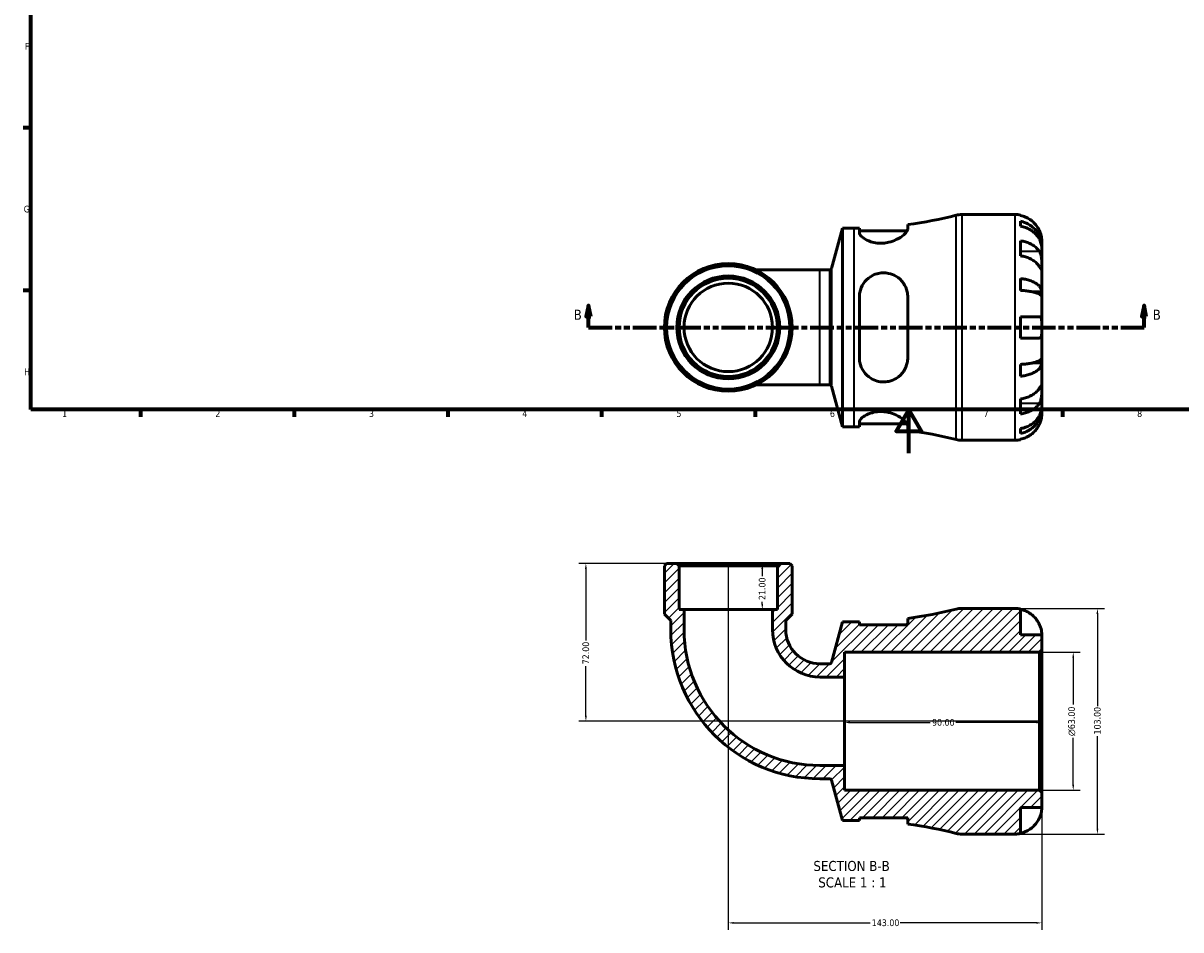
# Model space of a CAD drawing. Header units: millimetres. Extents: x 0 to 902, y -217 to 626.
# Tile 1 of 4: x 17 to 545, y -217 to 196. Entities that reach past the tile are written whole.
import ezdxf

# ---------------------------------------------------------------- set-up
doc = ezdxf.new("R2010")
doc.units = ezdxf.units.MM
doc.linetypes.add('DOUBLE_DASH_CHAIN', pattern=[1.2403, 0.6614, -0.0827, 0.1654, -0.0827, 0.1654, -0.0827])
for name, color, linetype, lineweight in [('Border (ANSI)', 7, 'Continuous', 70), ('Dimension (ANSI)', 7, 'Continuous', 25), ('Hatch (ANSI)', 7, 'Continuous', 18), ('Section Line (ANSI)', 7, 'DOUBLE_DASH_CHAIN', 70), ('Symbol (ANSI)', 7, 'Continuous', 25), ('Visible (ANSI)', 7, 'Continuous', 50), ('Visible Narrow (ANSI)', 7, 'Continuous', 35)]:
    doc.layers.add(name, color=color, linetype=linetype, lineweight=lineweight)
doc.styles.add('Label Text (ANSI)', font='tahoma.ttf')
doc.styles.add('Note Text (ANSI)', font='tahoma.ttf')
doc.dimstyles.new('Default - mm (ANSI)', dxfattribs={"dimtxt": 3.048, "dimasz": 2.5, "dimexe": 3.175, "dimexo": 1.6002, "dimgap": 0.8, "dimtad": 0, "dimtoh": 1, "dimrnd": 1e-08, "dimzin": 4, "dimdsep": 46, "dimtxsty": 'Note Text (ANSI)', "dimcen": 0.09, "dimdle": 10, "dimclrd": 256, "dimclre": 256, "dimclrt": 256, "dimadec": 1, "dimazin": 1, "dimtfac": 1, "dimtofl": 0, "dimtmove": 0, "dimatfit": 3, "dimfxl": 1, "dimtolj": 1, "dimtzin": 4, "dimlwd": -1, "dimlwe": -1, "dimarcsym": 0})

# ---------------------------------------------------------------- blocks, each defined once
blk = doc.blocks.new('Borders Default Border')
at = {"layer": 'Border (ANSI)'}
for p, q in [((20, 148.5), (16.55, 148.5)), ((20, 74.25), (16.55, 74.25)), ((70.08, 20), (70.08, 16.55)), ((140.17, 20), (140.17, 16.55)), ((210.25, 20), (210.25, 16.55)), ((280.33, 20), (280.33, 16.55)), ((350.42, 20), (350.42, 16.55)), ((490.58, 20), (490.58, 16.55))]:
    blk.add_line(p, q, dxfattribs=at)
at = {"layer": 'Border (ANSI)', "flags": 128}
for points in [[(20, 20), (20, 574), (821, 574), (821, 20), (20, 20)], [(420.5, 0), (420.5, 20), (414.73, 10), (426.27, 10), (420.5, 20)]]:
    blk.add_lwpolyline(points, dxfattribs=at)
at = {"layer": 'Border (ANSI)', "char_height": 3.05, "attachment_point": 7, "style": 'Note Text (ANSI)'}
for s, insert in [('F', (17.29, 184.1)), ('G', (16.81, 109.79)), ('H', (16.97, 35.6)), ('1', (34.35, 16.55)), ('2', (104.2, 16.55)), ('3', (174.26, 16.49)), ('4', (244.23, 16.55)), ('5', (314.48, 16.49)), ('6', (384.49, 16.49)), ('7', (454.6, 16.55)), ('8', (524.63, 16.48))]:
    blk.add_mtext(s, dxfattribs=dict(at, insert=insert))
blk = doc.blocks.new('2dTransSection0')
at = {"layer": 'Section Line (ANSI)', "linetype": 'Continuous'}
for p, q in [((274.39, 67.4), (273.39, 62.4)), ((274.39, 62.4), (274.39, 67.4)), ((275.39, 62.4), (274.39, 67.4)), ((527.77, 67.4), (526.77, 62.4)), ((527.77, 62.4), (527.77, 67.4)), ((528.77, 62.4), (527.77, 67.4)), ((273.39, 62.4), (275.39, 62.4)), ((274.39, 57.4), (274.39, 62.4)), ((526.77, 62.4), (528.77, 62.4)), ((527.77, 57.4), (527.77, 62.4)), ((274.39, 57.4), (285.02, 57.4)), ((517.14, 57.4), (527.77, 57.4))]:
    blk.add_line(p, q, dxfattribs=at)
at = {"layer": 'Section Line (ANSI)', "linetype": 'DOUBLE_DASH_CHAIN', "ltscale": 16.309778}
blk.add_line((274.39, 57.4), (527.77, 57.4), dxfattribs=at)
at = {"layer": 'Section Line (ANSI)', "linetype": 'Continuous', "flags": 128}
for points in [[(275.39, 62.4), (274.39, 67.4), (273.39, 62.4), (275.39, 62.4)], [(528.77, 62.4), (527.77, 67.4), (526.77, 62.4), (528.77, 62.4)]]:
    blk.add_lwpolyline(points, dxfattribs=at)
at = {"layer": 'Section Line (ANSI)'}
for points in [[(275.39, 62.4), (274.39, 67.4), (273.39, 62.4), (275.39, 62.4)], [(528.77, 62.4), (527.77, 67.4), (526.77, 62.4), (528.77, 62.4)]]:
    blk.add_solid(points, dxfattribs=at)
at = {"layer": 'Section Line (ANSI)', "char_height": 4.57, "attachment_point": 7, "style": 'Label Text (ANSI)'}
for insert in [(267.64, 60.9), (531.72, 60.9)]:
    blk.add_mtext('B', dxfattribs=dict(at, insert=insert))
blk = doc.blocks.new('*D7')
at = {"layer": 'Defpoints', "color": 0, "transparency": 16777216}
for p in [(480.11, -90.79), (495.48, -90.79), (480.11, -153.79)]:
    blk.add_point(p, dxfattribs=at)
at = {"layer": 'Dimension (ANSI)', "transparency": 16777216}
for p, q in [((481.71, -90.79), (498.65, -90.79)), ((495.48, -93.29), (495.48, -114.72)), ((495.48, -151.29), (495.48, -129.87)), ((481.71, -153.79), (498.65, -153.79))]:
    blk.add_line(p, q, dxfattribs=at)
for points in [[(495.06, -93.29), (495.9, -93.29), (495.48, -90.79)], [(495.06, -151.29), (495.9, -151.29), (495.48, -153.79)]]:
    blk.add_solid(points, dxfattribs=at)
at = {"layer": 'Dimension (ANSI)', "transparency": 16777216, "insert": (493.19, -129.07), "char_height": 3.048, "attachment_point": 1, "rotation": 90, "style": 'Note Text (ANSI)'}
blk.add_mtext('\\A1;\\fAIGDT|b0|i0;\\H3.0480;\\ln\\fTahoma|b0|i0;\\H3.0480;63.00', dxfattribs=at)
blk = doc.blocks.new('*D8')
at = {"layer": 'Defpoints', "color": 0, "transparency": 16777216}
for p in [(391.14, -122.29), (391.14, -122.86), (481.14, -122.29)]:
    blk.add_point(p, dxfattribs=at)
at = {"layer": 'Dimension (ANSI)', "transparency": 16777216}
for p, q in [((393.64, -122.86), (430.28, -122.86)), ((478.64, -122.86), (442, -122.86))]:
    blk.add_line(p, q, dxfattribs=at)
for points in [[(393.64, -122.45), (393.64, -123.28), (391.14, -122.86)], [(478.64, -122.45), (478.64, -123.28), (481.14, -122.86)]]:
    blk.add_solid(points, dxfattribs=at)
at = {"layer": 'Dimension (ANSI)', "transparency": 16777216, "insert": (431.08, -121.28), "char_height": 3.048, "attachment_point": 1, "style": 'Note Text (ANSI)'}
blk.add_mtext('\\A1;90.00', dxfattribs=at)
blk = doc.blocks.new('*D9')
at = {"layer": 'Defpoints', "color": 0, "transparency": 16777216}
for p in [(314.69, -50.29), (273.21, -122.29), (481.14, -122.29)]:
    blk.add_point(p, dxfattribs=at)
at = {"layer": 'Dimension (ANSI)', "transparency": 16777216}
for p, q in [((313.09, -50.29), (270.03, -50.29)), ((273.21, -52.79), (273.21, -85.47)), ((273.21, -119.79), (273.21, -97.12)), ((479.54, -122.29), (270.03, -122.29))]:
    blk.add_line(p, q, dxfattribs=at)
for points in [[(272.79, -52.79), (273.62, -52.79), (273.21, -50.29)], [(272.79, -119.79), (273.62, -119.79), (273.21, -122.29)]]:
    blk.add_solid(points, dxfattribs=at)
at = {"layer": 'Dimension (ANSI)', "transparency": 16777216, "insert": (271.62, -96.32), "char_height": 3.048, "attachment_point": 1, "rotation": 90, "style": 'Note Text (ANSI)'}
blk.add_mtext('\\A1;72.00', dxfattribs=at)
blk = doc.blocks.new('*D10')
at = {"layer": 'Defpoints', "color": 0, "transparency": 16777216}
for p in [(338.14, -50.29), (481.14, -154.82), (481.14, -214.29)]:
    blk.add_point(p, dxfattribs=at)
at = {"layer": 'Dimension (ANSI)', "transparency": 16777216}
for p, q in [((338.14, -51.9), (338.14, -217.47)), ((481.14, -156.43), (481.14, -217.47)), ((340.64, -214.29), (402.8, -214.29)), ((478.64, -214.29), (416.48, -214.29))]:
    blk.add_line(p, q, dxfattribs=at)
for points in [[(340.64, -213.88), (340.64, -214.71), (338.14, -214.29)], [(478.64, -213.88), (478.64, -214.71), (481.14, -214.29)]]:
    blk.add_solid(points, dxfattribs=at)
at = {"layer": 'Dimension (ANSI)', "transparency": 16777216, "insert": (403.6, -212.71), "char_height": 3.048, "attachment_point": 1, "style": 'Note Text (ANSI)'}
blk.add_mtext('\\A1;143.00', dxfattribs=at)
blk = doc.blocks.new('*D11')
at = {"layer": 'Defpoints', "color": 0, "transparency": 16777216}
for p in [(338.14, -50.29), (338.14, -71.29), (353.66, -71.29)]:
    blk.add_point(p, dxfattribs=at)
at = {"layer": 'Dimension (ANSI)', "transparency": 16777216}
for p, q in [((353.66, -52.79), (353.66, -56.17)), ((353.66, -68.79), (353.66, -67.8))]:
    blk.add_line(p, q, dxfattribs=at)
for points in [[(353.24, -52.79), (354.07, -52.79), (353.66, -50.29)], [(353.24, -68.79), (354.07, -68.79), (353.66, -71.29)]]:
    blk.add_solid(points, dxfattribs=at)
at = {"layer": 'Dimension (ANSI)', "transparency": 16777216, "insert": (352.07, -67), "char_height": 3.048, "attachment_point": 1, "rotation": 90, "style": 'Note Text (ANSI)'}
blk.add_mtext('\\A1;21.00', dxfattribs=at)
blk = doc.blocks.new('*D12')
at = {"layer": 'Defpoints', "color": 0, "transparency": 16777216}
for p in [(469.02, -70.79), (469.02, -173.79), (506.51, -173.79)]:
    blk.add_point(p, dxfattribs=at)
at = {"layer": 'Dimension (ANSI)', "transparency": 16777216}
for p, q in [((470.62, -70.79), (509.68, -70.79)), ((506.51, -73.29), (506.51, -115.46)), ((506.51, -171.29), (506.51, -129.13)), ((470.62, -173.79), (509.68, -173.79))]:
    blk.add_line(p, q, dxfattribs=at)
for points in [[(506.09, -73.29), (506.92, -73.29), (506.51, -70.79)], [(506.09, -171.29), (506.92, -171.29), (506.51, -173.79)]]:
    blk.add_solid(points, dxfattribs=at)
at = {"layer": 'Dimension (ANSI)', "transparency": 16777216, "insert": (504.92, -128.33), "char_height": 3.048, "attachment_point": 1, "rotation": 90, "style": 'Note Text (ANSI)'}
blk.add_mtext('\\A1;103.00', dxfattribs=at)

msp = doc.modelspace()

# ---------------------------------------------------------------- hatches: boundary and pattern name
at = {"layer": 'Hatch (ANSI)'}
h = msp.add_hatch(dxfattribs=at)
h.set_pattern_fill('ANSI31', color=256, scale=25.4, style=0)
h.set_pattern_definition([(45, (0, 0), (-2.245064, 2.245064), [])])
edge = h.paths.add_edge_path()
edge.add_line((397.959, -166.355), (420.009, -166.355))
edge.add_line((420.009, -166.355), (420.009, -169.208))
edge.add_ellipse((395.641, -354.79), major_axis=(24.368, 185.582), ratio=1, start_angle=353.1084, end_angle=360, ccw=False)
edge.add_ellipse((444.658, -163.495), major_axis=(-2.557, -9.978), ratio=1, start_angle=0, end_angle=14.37193)
edge.add_line((444.658, -173.795), (469.016, -173.795))
edge.add_ellipse((469.016, -161.67), major_axis=(0, -12.125), ratio=1, start_angle=0, end_angle=11.53696)
edge.add_line((471.441, -173.55), (471.441, -161.67))
edge.add_line((471.441, -161.67), (481.141, -161.67))
edge.add_line((481.141, -161.67), (481.141, -154.825))
edge.add_line((481.141, -154.825), (480.111, -153.795))
edge.add_line((480.111, -153.795), (391.141, -153.795))
edge.add_line((391.141, -153.795), (391.141, -142.475))
edge.add_line((391.141, -142.475), (379.981, -142.475))
edge.add_ellipse((379.981, -80.455), major_axis=(0, -62.02), ratio=1, start_angle=270, end_angle=360, ccw=False)
edge.add_line((317.961, -80.455), (317.961, -71.295))
edge.add_line((317.961, -71.295), (315.719, -71.295))
edge.add_line((315.719, -71.295), (315.719, -51.325))
edge.add_line((315.719, -51.325), (314.689, -50.295))
edge.add_line((314.689, -50.295), (310.022, -50.295))
edge.add_line((310.022, -50.295), (308.992, -51.325))
edge.add_line((308.992, -51.325), (308.992, -73.395))
edge.add_line((308.992, -73.395), (311.907, -76.31))
edge.add_line((311.907, -76.31), (311.907, -80.455))
edge.add_ellipse((379.981, -80.455), major_axis=(-68.074, 0), ratio=1, start_angle=0, end_angle=90)
edge.add_line((379.981, -148.529), (384.495, -148.529))
edge.add_ellipse((384.495, -149.353), major_axis=(0, 0.824), ratio=1, start_angle=285, end_angle=360, ccw=False)
edge.add_line((385.291, -149.14), (390.241, -167.615))
edge.add_line((390.241, -167.615), (395.641, -167.615))
edge.add_ellipse((395.641, -354.79), major_axis=(0, 187.175), ratio=1, start_angle=359.29058, end_angle=360, ccw=False)
edge.add_line((397.959, -167.629), (397.959, -166.355))
edge = h.paths.add_edge_path()
edge.add_line((420.009, -78.235), (397.959, -78.235))
edge.add_line((397.959, -78.235), (397.959, -76.961))
edge.add_ellipse((395.641, 110.2), major_axis=(2.317, -187.161), ratio=1, start_angle=359.29058, end_angle=360, ccw=False)
edge.add_line((395.641, -76.975), (390.241, -76.975))
edge.add_line((390.241, -76.975), (385.291, -95.45))
edge.add_ellipse((384.495, -95.237), major_axis=(0.796, -0.213), ratio=1, start_angle=285, end_angle=360, ccw=False)
edge.add_line((384.495, -96.061), (379.981, -96.061))
edge.add_ellipse((379.981, -80.455), major_axis=(0, -15.606), ratio=1, start_angle=270, end_angle=360, ccw=False)
edge.add_line((364.376, -80.455), (364.376, -76.31))
edge.add_line((364.376, -76.31), (367.291, -73.395))
edge.add_line((367.291, -73.395), (367.291, -51.325))
edge.add_line((367.291, -51.325), (366.261, -50.295))
edge.add_line((366.261, -50.295), (361.594, -50.295))
edge.add_line((361.594, -50.295), (360.564, -51.325))
edge.add_line((360.564, -51.325), (360.564, -71.295))
edge.add_line((360.564, -71.295), (358.322, -71.295))
edge.add_line((358.322, -71.295), (358.322, -80.455))
edge.add_ellipse((379.981, -80.455), major_axis=(-21.66, 0), ratio=1, start_angle=0, end_angle=90)
edge.add_line((379.981, -102.115), (391.141, -102.115))
edge.add_line((391.141, -102.115), (391.141, -90.795))
edge.add_line((391.141, -90.795), (480.111, -90.795))
edge.add_line((480.111, -90.795), (481.141, -89.765))
edge.add_line((481.141, -89.765), (481.141, -82.92))
edge.add_line((481.141, -82.92), (471.441, -82.92))
edge.add_line((471.441, -82.92), (471.441, -71.04))
edge.add_ellipse((469.016, -82.92), major_axis=(2.425, 11.88), ratio=1, start_angle=0, end_angle=11.53696)
edge.add_line((469.016, -70.795), (444.658, -70.795))
edge.add_ellipse((444.658, -81.095), major_axis=(0, 10.3), ratio=1, start_angle=0, end_angle=14.37193)
edge.add_ellipse((395.641, 110.2), major_axis=(46.46, -181.317), ratio=1, start_angle=353.1084, end_angle=360, ccw=False)
edge.add_line((420.009, -75.382), (420.009, -78.235))

# ---------------------------------------------------------------- linework, layer by layer
at = {"layer": 'Visible (ANSI)'}
for p, q in [((444.658, 108.901), (469.016, 108.901)), ((471.441, 108.656), (471.441, 108.426)), ((471.441, 105.795), (471.441, 103.56)), ((385.291, 84.246), (390.241, 102.721)), ((390.241, 12.081), (390.241, 102.721)), ((390.241, 102.721), (395.641, 102.721)), ((397.959, 102.735), (397.959, 100.565)), ((397.959, 101.461), (419.794, 101.461)), ((420.009, 102.22), (420.009, 104.314)), ((471.441, 96.911), (471.441, 90.052)), ((481.141, 94.242), (481.141, 96.776)), ((481.141, 94.242), (481.09, 94.242)), ((481.141, 93.278), (481.141, 94.242)), ((481.141, 85.243), (481.141, 93.278)), ((481.141, 73.625), (481.141, 85.243)), ((379.981, 83.635), (350.847, 83.635)), ((379.981, 83.635), (384.495, 83.635)), ((471.441, 79.682), (471.441, 74.285)), ((397.959, 71.261), (397.959, 43.541)), ((420.009, 43.541), (420.009, 71.261)), ((481.141, 73.625), (476.85, 73.625)), ((481.141, 71.297), (481.141, 73.625)), ((481.141, 57.401), (481.141, 71.297)), ((471.441, 62.251), (471.441, 52.551)), ((481.141, 43.505), (481.141, 57.401)), ((481.141, 41.176), (481.141, 43.505)), ((471.441, 40.517), (471.441, 35.12)), ((481.141, 41.176), (476.85, 41.176)), ((481.141, 29.559), (481.141, 41.176)), ((350.847, 31.167), (379.981, 31.167)), ((379.981, 31.167), (384.495, 31.167)), ((385.291, 30.556), (390.241, 12.081)), ((481.141, 21.524), (481.141, 29.559)), ((471.441, 24.75), (471.441, 17.891)), ((481.141, 20.56), (481.141, 21.524)), ((481.141, 20.56), (481.09, 20.56)), ((481.141, 18.026), (481.141, 20.56)), ((390.241, 12.081), (395.641, 12.081)), ((397.959, 14.237), (397.959, 12.067)), ((397.959, 13.341), (419.794, 13.341)), ((420.009, 10.488), (420.009, 12.582)), ((471.441, 11.242), (471.441, 9.007)), ((444.658, 5.901), (469.016, 5.901)), ((471.441, 6.376), (471.441, 6.146)), ((310.022, -50.295), (308.992, -51.325)), ((308.992, -51.325), (308.992, -73.395)), ((314.689, -50.295), (310.022, -50.295)), ((315.719, -51.325), (314.689, -50.295)), ((361.594, -50.295), (314.689, -50.295)), ((315.719, -71.295), (315.719, -51.325)), ((315.719, -51.325), (360.564, -51.325)), ((361.594, -50.295), (360.564, -51.325)), ((360.564, -51.325), (360.564, -71.295)), ((366.261, -50.295), (361.594, -50.295)), ((367.291, -51.325), (366.261, -50.295)), ((367.291, -73.395), (367.291, -51.325)), ((308.992, -73.395), (311.907, -76.31)), ((317.961, -71.295), (315.719, -71.295)), ((317.961, -80.455), (317.961, -71.295)), ((358.322, -71.295), (317.961, -71.295)), ((360.564, -71.295), (358.322, -71.295)), ((358.322, -71.295), (358.322, -80.455)), ((364.376, -76.31), (367.291, -73.395)), ((469.016, -70.795), (444.658, -70.795)), ((471.441, -82.92), (471.441, -71.04)), ((311.907, -76.31), (311.907, -80.455)), ((364.376, -80.455), (364.376, -76.31)), ((390.241, -76.975), (385.291, -95.45)), ((395.641, -76.975), (390.241, -76.975)), ((397.959, -78.235), (397.959, -76.961)), ((420.009, -78.235), (397.959, -78.235)), ((420.009, -75.382), (420.009, -78.235)), ((481.141, -82.92), (471.441, -82.92)), ((481.141, -89.765), (481.141, -82.92)), ((391.141, -102.115), (391.141, -90.795)), ((391.141, -90.795), (480.111, -90.795)), ((480.111, -90.795), (481.141, -89.765)), ((480.111, -90.795), (480.111, -153.795)), ((481.141, -154.825), (481.141, -89.765)), ((384.495, -96.061), (379.981, -96.061)), ((379.981, -102.115), (391.141, -102.115)), ((391.141, -142.475), (391.141, -102.115)), ((391.141, -142.475), (379.981, -142.475)), ((391.141, -153.795), (391.141, -142.475)), ((379.981, -148.529), (384.495, -148.529)), ((385.291, -149.14), (390.241, -167.615)), ((480.111, -153.795), (391.141, -153.795)), ((481.141, -154.825), (480.111, -153.795)), ((481.141, -161.67), (481.141, -154.825)), ((471.441, -173.55), (471.441, -161.67)), ((471.441, -161.67), (481.141, -161.67)), ((390.241, -167.615), (395.641, -167.615)), ((397.959, -166.355), (420.009, -166.355)), ((397.959, -167.629), (397.959, -166.355)), ((420.009, -166.355), (420.009, -169.208)), ((444.658, -173.795), (469.016, -173.795))]:
    msp.add_line(p, q, dxfattribs=at)
for radius in [29.149, 28.119, 23.453, 22.422, 20.18]:
    msp.add_circle((338.141, 57.401), radius, dxfattribs=at)
for centre, radius, start, end in [((395.641, 289.896), 187.175, 277.48032, 284.37193), ((444.658, 98.601), 10.3, 90, 104.37193), ((469.016, 96.776), 12.125, 78.46304, 90), ((395.641, 289.896), 187.175, 270, 270.70942), ((384.495, 84.459), 0.824, 270, 345), ((384.495, 30.343), 0.824, 15, 90), ((395.641, -175.094), 187.175, 89.29058, 90), ((395.641, -175.094), 187.175, 75.62807, 82.51968), ((444.658, 16.201), 10.3, 255.62807, 270), ((469.016, 18.026), 12.125, 270, 281.53696), ((395.641, 110.2), 187.175, 277.48032, 284.37193), ((444.658, -81.095), 10.3, 90, 104.37193), ((469.016, -82.92), 12.125, 78.46304, 90), ((395.641, 110.2), 187.175, 270, 270.70942), ((379.981, -80.455), 68.074, 180, 270), ((379.981, -80.455), 62.02, 180, 270), ((379.981, -80.455), 21.66, 180, 270), ((379.981, -80.455), 15.606, 180, 270), ((384.495, -95.237), 0.824, 270, 345), ((384.495, -149.353), 0.824, 15, 90), ((395.641, -354.79), 187.175, 89.29058, 90), ((395.641, -354.79), 187.175, 75.62807, 82.51968), ((444.658, -163.495), 10.3, 255.62807, 270), ((469.016, -161.67), 12.125, 270, 281.53696)]:
    msp.add_arc(centre, radius, start, end, dxfattribs=at)
for points, knots in [([(480.01, 101.626), (479.755, 102.176), (479.445, 102.735), (478.638, 103.948), (478.111, 104.582), (477.052, 105.644), (476.422, 106.171), (475.066, 107.079), (474.339, 107.461), (472.976, 108.027), (472.218, 108.267), (471.441, 108.426)], [5.9143146, 5.9143146, 5.9143146, 5.9143146, 6.0897305, 6.0897305, 6.3151304, 6.3151304, 6.5397196, 6.5397196, 6.7643088, 6.7643088, 6.9824261, 6.9824261, 6.9824261, 6.9824261]), ([(471.441, 105.795), (472.219, 105.641), (472.978, 105.409), (474.341, 104.861), (475.068, 104.492), (476.424, 103.612), (477.054, 103.103), (478.113, 102.075), (478.639, 101.463), (479.547, 100.144), (479.928, 99.438), (480.503, 98.092), (480.748, 97.329), (481.067, 95.768), (481.141, 94.972), (481.141, 94.242)], [0.2300349, 0.2300349, 0.2300349, 0.2300349, 0.4483378, 0.4483378, 0.6728957, 0.6728957, 0.8974535, 0.8974535, 1.1226267, 1.1226267, 1.3478, 1.3478, 1.5738057, 1.5738057, 1.7998115, 1.7998115, 1.7998115, 1.7998115]), ([(420.009, 102.22), (420.009, 101.983), (419.929, 101.716), (419.482, 100.871), (418.923, 100.236), (417.28, 98.85), (416.132, 98.092), (413.752, 96.958), (412.615, 96.535), (410.513, 96.027), (409.603, 95.884), (407.804, 95.766), (406.938, 95.785), (405.032, 95.988), (404.036, 96.211), (401.854, 96.92), (400.775, 97.469), (399.065, 98.643), (398.455, 99.27), (398.027, 100.094), (397.959, 100.338), (397.959, 100.565)], [-3.8955804, -3.8955804, -3.8955804, -3.8955804, -3.6535708, -3.6535708, -3.19293, -3.19293, -2.6729658, -2.6729658, -2.284942, -2.284942, -2.0060777, -2.0060777, -1.7415575, -1.7415575, -1.4079212, -1.4079212, -0.9369214, -0.9369214, -0.4425319, -0.4425319, -0.2186521, -0.2186521, -0.2186521, -0.2186521]), ([(481.141, 93.278), (481.141, 93.927), (481.067, 94.636), (480.748, 96.025), (480.503, 96.704), (479.928, 97.902), (479.547, 98.53), (478.639, 99.704), (478.113, 100.249), (477.054, 101.163), (476.424, 101.617), (475.068, 102.4), (474.341, 102.729), (472.978, 103.216), (472.219, 103.423), (471.441, 103.56)], [5.4054322, 5.4054322, 5.4054322, 5.4054322, 5.6314379, 5.6314379, 5.8574437, 5.8574437, 6.0826169, 6.0826169, 6.3077901, 6.3077901, 6.5323479, 6.5323479, 6.7569058, 6.7569058, 6.9752088, 6.9752088, 6.9752088, 6.9752088]), ([(481.141, 96.776), (481.141, 96.776), (481.142, 96.835), (481.138, 97.078), (481.132, 97.273), (481.087, 97.861), (481.038, 98.29), (480.874, 99.126), (480.787, 99.49), (480.591, 100.15), (480.496, 100.436), (480.278, 101.016), (480.155, 101.309), (480.018, 101.607), (480.014, 101.616), (480.01, 101.626)], [-3.37535926, -3.37535926, -3.37535926, -3.37535926, -3.24472064, -3.24472064, -3.10081281, -3.10081281, -2.91318515, -2.91318515, -2.78540812, -2.78540812, -2.69094331, -2.69094331, -2.59427293, -2.59427293, -2.59108226, -2.59108226, -2.59108226, -2.59108226]), ([(471.441, 96.911), (472.218, 96.798), (472.976, 96.629), (474.339, 96.229), (475.066, 95.958), (476.422, 95.316), (477.052, 94.943), (478.111, 94.192), (478.638, 93.744), (479.445, 92.887), (479.755, 92.491), (480.01, 92.102)], [0.2300371, 0.2300371, 0.2300371, 0.2300371, 0.4481544, 0.4481544, 0.6727436, 0.6727436, 0.8973328, 0.8973328, 1.1227327, 1.1227327, 1.2981486, 1.2981486, 1.2981486, 1.2981486]), ([(480.01, 85.243), (479.755, 85.632), (479.445, 86.028), (478.638, 86.885), (478.111, 87.333), (477.052, 88.084), (476.422, 88.457), (475.066, 89.099), (474.339, 89.37), (472.976, 89.77), (472.218, 89.939), (471.441, 90.052)], [5.9143146, 5.9143146, 5.9143146, 5.9143146, 6.0897305, 6.0897305, 6.3151304, 6.3151304, 6.5397196, 6.5397196, 6.7643088, 6.7643088, 6.9824261, 6.9824261, 6.9824261, 6.9824261]), ([(480.01, 92.102), (480.063, 92.02), (480.115, 91.935), (480.298, 91.612), (480.416, 91.356), (480.634, 90.781), (480.73, 90.461), (480.921, 89.641), (480.996, 89.133), (481.104, 88.004), (481.125, 87.397), (481.144, 86.236), (481.141, 85.697), (481.141, 85.243)], [-0.78090098, -0.78090098, -0.78090098, -0.78090098, -0.74249641, -0.74249641, -0.64168011, -0.64168011, -0.53308797, -0.53308797, -0.37727943, -0.37727943, -0.19250343, -0.19250343, 0, 0, 0, 0]), ([(481.141, 85.243), (481.141, 84.975), (481.142, 84.739), (481.139, 84.329), (481.136, 84.161), (481.111, 83.884), (481.084, 83.811), (480.973, 83.837), (480.893, 83.928), (480.695, 84.201), (480.598, 84.345), (480.375, 84.684), (480.251, 84.873), (480.08, 85.135), (480.045, 85.189), (480.01, 85.243)], [0, 0, 0, 0, 0.11375655, 0.11375655, 0.23538098, 0.23538098, 0.39430899, 0.39430899, 0.54630686, 0.54630686, 0.65204055, 0.65204055, 0.75381821, 0.75381821, 0.77933795, 0.77933795, 0.77933795, 0.77933795]), ([(397.959, 71.261), (397.959, 71.96), (398.025, 72.654), (398.438, 74.806), (399.015, 76.196), (400.665, 78.644), (401.738, 79.708), (403.922, 81.115), (404.925, 81.572), (406.842, 82.111), (407.71, 82.247), (409.495, 82.311), (410.39, 82.232), (412.461, 81.796), (413.584, 81.349), (415.953, 79.948), (417.108, 78.873), (418.839, 76.415), (419.448, 75.046), (419.925, 72.819), (420.009, 72.045), (420.009, 71.261)], [-3.8481612, -3.8481612, -3.8481612, -3.8481612, -3.6270332, -3.6270332, -3.149235, -3.149235, -2.6745547, -2.6745547, -2.3368508, -2.3368508, -2.0716963, -2.0716963, -1.7982934, -1.7982934, -1.4184679, -1.4184679, -0.9070726, -0.9070726, -0.4224468, -0.4224468, -0.1748914, -0.1748914, -0.1748914, -0.1748914]), ([(471.441, 79.682), (472.219, 79.601), (472.978, 79.48), (474.341, 79.192), (475.068, 78.999), (476.424, 78.538), (477.054, 78.27), (478.113, 77.732), (478.639, 77.411), (479.547, 76.719), (479.928, 76.349), (480.503, 75.644), (480.748, 75.243), (481.067, 74.425), (481.141, 74.008), (481.141, 73.625)], [0.2300349, 0.2300349, 0.2300349, 0.2300349, 0.4483378, 0.4483378, 0.6728957, 0.6728957, 0.8974535, 0.8974535, 1.1226267, 1.1226267, 1.3478, 1.3478, 1.5738057, 1.5738057, 1.7998115, 1.7998115, 1.7998115, 1.7998115]), ([(481.141, 71.297), (481.141, 71.486), (481.067, 71.692), (480.748, 72.095), (480.503, 72.293), (479.928, 72.641), (479.547, 72.824), (478.639, 73.165), (478.113, 73.323), (477.054, 73.589), (476.424, 73.721), (475.068, 73.948), (474.341, 74.044), (472.978, 74.185), (472.219, 74.245), (471.441, 74.285)], [5.4054322, 5.4054322, 5.4054322, 5.4054322, 5.6314379, 5.6314379, 5.8574437, 5.8574437, 6.0826169, 6.0826169, 6.3077901, 6.3077901, 6.5323479, 6.5323479, 6.7569058, 6.7569058, 6.9752088, 6.9752088, 6.9752088, 6.9752088]), ([(471.441, 62.251), (472.218, 62.251), (472.976, 62.251), (474.339, 62.251), (475.066, 62.251), (476.422, 62.251), (477.052, 62.251), (478.111, 62.251), (478.638, 62.251), (479.445, 62.251), (479.755, 62.251), (480.01, 62.251)], [0.2300371, 0.2300371, 0.2300371, 0.2300371, 0.4481544, 0.4481544, 0.6727436, 0.6727436, 0.8973328, 0.8973328, 1.1227327, 1.1227327, 1.2981486, 1.2981486, 1.2981486, 1.2981486]), ([(480.01, 62.251), (480.104, 62.251), (480.193, 62.238), (480.367, 62.183), (480.451, 62.138), (480.624, 61.997), (480.708, 61.891), (480.909, 61.513), (480.994, 61.182), (481.105, 60.34), (481.125, 59.83), (481.144, 58.678), (481.141, 58.043), (481.141, 57.401)], [-0.78516465, -0.78516465, -0.78516465, -0.78516465, -0.71674204, -0.71674204, -0.64259311, -0.64259311, -0.54817339, -0.54817339, -0.37584493, -0.37584493, -0.19265918, -0.19265918, 0, 0, 0, 0]), ([(481.141, 57.401), (481.141, 56.916), (481.142, 56.433), (481.135, 55.449), (481.127, 54.958), (481.068, 54.12), (481.021, 53.77), (480.877, 53.229), (480.787, 53.027), (480.599, 52.783), (480.518, 52.71), (480.345, 52.609), (480.255, 52.578), (480.111, 52.555), (480.061, 52.551), (480.01, 52.551)], [0, 0, 0, 0, 0.14558971, 0.14558971, 0.30930841, 0.30930841, 0.45830506, 0.45830506, 0.58735107, 0.58735107, 0.66775406, 0.66775406, 0.73999155, 0.73999155, 0.77632248, 0.77632248, 0.77632248, 0.77632248]), ([(480.01, 52.551), (479.755, 52.551), (479.445, 52.551), (478.638, 52.551), (478.111, 52.551), (477.052, 52.551), (476.422, 52.551), (475.066, 52.551), (474.339, 52.551), (472.976, 52.551), (472.218, 52.551), (471.441, 52.551)], [5.9143146, 5.9143146, 5.9143146, 5.9143146, 6.0897305, 6.0897305, 6.3151304, 6.3151304, 6.5397196, 6.5397196, 6.7643088, 6.7643088, 6.9824261, 6.9824261, 6.9824261, 6.9824261]), ([(420.009, 43.541), (420.009, 42.775), (419.929, 42.018), (419.482, 39.881), (418.923, 38.572), (417.28, 36.112), (416.132, 34.996), (413.752, 33.529), (412.615, 33.056), (410.513, 32.585), (409.603, 32.495), (407.804, 32.544), (406.938, 32.672), (405.032, 33.19), (404.036, 33.631), (401.854, 34.998), (400.775, 36.038), (399.065, 38.491), (398.455, 39.924), (398.027, 42.132), (397.959, 42.834), (397.959, 43.541)], [-3.8955804, -3.8955804, -3.8955804, -3.8955804, -3.6535708, -3.6535708, -3.19293, -3.19293, -2.6729658, -2.6729658, -2.284942, -2.284942, -2.0060777, -2.0060777, -1.7415575, -1.7415575, -1.4079212, -1.4079212, -0.9369214, -0.9369214, -0.4425319, -0.4425319, -0.2186521, -0.2186521, -0.2186521, -0.2186521]), ([(471.441, 40.517), (472.219, 40.557), (472.978, 40.617), (474.341, 40.758), (475.068, 40.854), (476.424, 41.081), (477.054, 41.213), (478.113, 41.479), (478.639, 41.637), (479.547, 41.978), (479.928, 42.161), (480.503, 42.509), (480.748, 42.706), (481.067, 43.11), (481.141, 43.316), (481.141, 43.505)], [0.2300349, 0.2300349, 0.2300349, 0.2300349, 0.4483378, 0.4483378, 0.6728957, 0.6728957, 0.8974535, 0.8974535, 1.1226267, 1.1226267, 1.3478, 1.3478, 1.5738057, 1.5738057, 1.7998115, 1.7998115, 1.7998115, 1.7998115]), ([(481.141, 41.176), (481.141, 40.794), (481.067, 40.376), (480.748, 39.559), (480.503, 39.158), (479.928, 38.453), (479.547, 38.082), (478.639, 37.391), (478.113, 37.07), (477.054, 36.531), (476.424, 36.264), (475.068, 35.803), (474.341, 35.609), (472.978, 35.322), (472.219, 35.201), (471.441, 35.12)], [5.4054322, 5.4054322, 5.4054322, 5.4054322, 5.6314379, 5.6314379, 5.8574437, 5.8574437, 6.0826169, 6.0826169, 6.3077901, 6.3077901, 6.5323479, 6.5323479, 6.7569058, 6.7569058, 6.9752088, 6.9752088, 6.9752088, 6.9752088]), ([(471.441, 24.75), (472.218, 24.863), (472.976, 25.032), (474.339, 25.432), (475.066, 25.702), (476.422, 26.345), (477.052, 26.718), (478.111, 27.469), (478.638, 27.917), (479.445, 28.774), (479.755, 29.17), (480.01, 29.559)], [0.2300371, 0.2300371, 0.2300371, 0.2300371, 0.4481544, 0.4481544, 0.6727436, 0.6727436, 0.8973328, 0.8973328, 1.1227327, 1.1227327, 1.2981486, 1.2981486, 1.2981486, 1.2981486]), ([(480.01, 29.559), (480.063, 29.641), (480.115, 29.72), (480.298, 29.999), (480.416, 30.182), (480.634, 30.511), (480.73, 30.651), (480.921, 30.908), (480.996, 30.985), (481.104, 30.972), (481.125, 30.849), (481.144, 30.371), (481.141, 30.012), (481.141, 29.559)], [-0.78090098, -0.78090098, -0.78090098, -0.78090098, -0.74249641, -0.74249641, -0.64168011, -0.64168011, -0.53308797, -0.53308797, -0.37727943, -0.37727943, -0.19250343, -0.19250343, 0, 0, 0, 0]), ([(481.141, 29.559), (481.141, 29.291), (481.142, 28.992), (481.139, 28.324), (481.136, 27.953), (481.111, 27.061), (481.084, 26.534), (480.973, 25.504), (480.893, 25.012), (480.695, 24.221), (480.598, 23.914), (480.375, 23.352), (480.251, 23.099), (480.08, 22.811), (480.045, 22.754), (480.01, 22.7)], [0, 0, 0, 0, 0.11375655, 0.11375655, 0.23538098, 0.23538098, 0.39430899, 0.39430899, 0.54630686, 0.54630686, 0.65204055, 0.65204055, 0.75381821, 0.75381821, 0.77933795, 0.77933795, 0.77933795, 0.77933795]), ([(480.01, 22.7), (479.755, 22.311), (479.445, 21.915), (478.638, 21.058), (478.111, 20.61), (477.052, 19.859), (476.422, 19.486), (475.066, 18.844), (474.339, 18.573), (472.976, 18.173), (472.218, 18.004), (471.441, 17.891)], [5.9143146, 5.9143146, 5.9143146, 5.9143146, 6.0897305, 6.0897305, 6.3151304, 6.3151304, 6.5397196, 6.5397196, 6.7643088, 6.7643088, 6.9824261, 6.9824261, 6.9824261, 6.9824261]), ([(471.441, 11.242), (472.219, 11.379), (472.978, 11.586), (474.341, 12.073), (475.068, 12.402), (476.424, 13.185), (477.054, 13.638), (478.113, 14.553), (478.639, 15.098), (479.547, 16.272), (479.928, 16.9), (480.503, 18.098), (480.748, 18.777), (481.067, 20.166), (481.141, 20.875), (481.141, 21.524)], [0.2300349, 0.2300349, 0.2300349, 0.2300349, 0.4483378, 0.4483378, 0.6728957, 0.6728957, 0.8974535, 0.8974535, 1.1226267, 1.1226267, 1.3478, 1.3478, 1.5738057, 1.5738057, 1.7998115, 1.7998115, 1.7998115, 1.7998115]), ([(397.959, 14.237), (397.959, 14.462), (398.025, 14.703), (398.438, 15.505), (399.015, 16.108), (400.665, 17.271), (401.738, 17.831), (403.922, 18.562), (404.925, 18.795), (406.842, 19.012), (407.71, 19.037), (409.495, 18.931), (410.39, 18.797), (412.461, 18.314), (413.584, 17.909), (415.953, 16.812), (417.108, 16.07), (418.839, 14.658), (419.448, 13.983), (419.925, 13.098), (420.009, 12.825), (420.009, 12.582)], [-3.8481612, -3.8481612, -3.8481612, -3.8481612, -3.6270332, -3.6270332, -3.149235, -3.149235, -2.6745547, -2.6745547, -2.3368508, -2.3368508, -2.0716963, -2.0716963, -1.7982934, -1.7982934, -1.4184679, -1.4184679, -0.9070726, -0.9070726, -0.4224468, -0.4224468, -0.1748914, -0.1748914, -0.1748914, -0.1748914]), ([(481.141, 20.56), (481.141, 19.83), (481.067, 19.034), (480.748, 17.473), (480.503, 16.71), (479.928, 15.364), (479.547, 14.658), (478.639, 13.339), (478.113, 12.727), (477.054, 11.699), (476.424, 11.189), (475.068, 10.31), (474.341, 9.941), (472.978, 9.393), (472.219, 9.161), (471.441, 9.007)], [5.4054322, 5.4054322, 5.4054322, 5.4054322, 5.6314379, 5.6314379, 5.8574437, 5.8574437, 6.0826169, 6.0826169, 6.3077901, 6.3077901, 6.5323479, 6.5323479, 6.7569058, 6.7569058, 6.9752088, 6.9752088, 6.9752088, 6.9752088]), ([(480.01, 13.176), (480.08, 13.328), (480.147, 13.481), (480.328, 13.914), (480.434, 14.194), (480.635, 14.787), (480.726, 15.097), (480.919, 15.858), (480.996, 16.282), (481.104, 17.076), (481.125, 17.416), (481.144, 17.899), (481.141, 18.026), (481.141, 18.026)], [-0.77507703, -0.77507703, -0.77507703, -0.77507703, -0.72560399, -0.72560399, -0.63594265, -0.63594265, -0.53365641, -0.53365641, -0.3753162, -0.3753162, -0.19216783, -0.19216783, 0, 0, 0, 0]), ([(471.441, 6.376), (472.218, 6.535), (472.976, 6.775), (474.339, 7.341), (475.066, 7.722), (476.422, 8.631), (477.052, 9.158), (478.111, 10.22), (478.638, 10.854), (479.445, 12.066), (479.755, 12.626), (480.01, 13.176)], [0.2300371, 0.2300371, 0.2300371, 0.2300371, 0.4481544, 0.4481544, 0.6727436, 0.6727436, 0.8973328, 0.8973328, 1.1227327, 1.1227327, 1.2981486, 1.2981486, 1.2981486, 1.2981486]), ([(471.441, -71.27), (472.218, -71.429), (472.976, -71.669), (474.339, -72.234), (475.066, -72.616), (476.422, -73.525), (477.052, -74.052), (478.111, -75.114), (478.638, -75.748), (479.445, -76.96), (479.755, -77.52), (480.01, -78.07)], [0.2300371, 0.2300371, 0.2300371, 0.2300371, 0.4481544, 0.4481544, 0.6727436, 0.6727436, 0.8973328, 0.8973328, 1.1227327, 1.1227327, 1.2981486, 1.2981486, 1.2981486, 1.2981486]), ([(480.01, -78.07), (480.104, -78.274), (480.193, -78.48), (480.367, -78.913), (480.451, -79.138), (480.624, -79.648), (480.708, -79.929), (480.909, -80.701), (480.994, -81.16), (481.105, -81.975), (481.125, -82.312), (481.144, -82.792), (481.141, -82.92), (481.141, -82.92)], [-0.78516465, -0.78516465, -0.78516465, -0.78516465, -0.71674204, -0.71674204, -0.64259311, -0.64259311, -0.54817339, -0.54817339, -0.37584493, -0.37584493, -0.19265918, -0.19265918, 0, 0, 0, 0]), ([(481.141, -161.67), (481.141, -161.67), (481.142, -161.729), (481.138, -161.972), (481.132, -162.167), (481.087, -162.755), (481.038, -163.184), (480.874, -164.02), (480.787, -164.384), (480.591, -165.044), (480.496, -165.33), (480.278, -165.91), (480.155, -166.203), (480.018, -166.501), (480.014, -166.51), (480.01, -166.52)], [-3.37535926, -3.37535926, -3.37535926, -3.37535926, -3.24472064, -3.24472064, -3.10081281, -3.10081281, -2.91318515, -2.91318515, -2.78540812, -2.78540812, -2.69094331, -2.69094331, -2.59427293, -2.59427293, -2.59108226, -2.59108226, -2.59108226, -2.59108226]), ([(480.01, -166.52), (479.755, -167.07), (479.445, -167.629), (478.638, -168.842), (478.111, -169.476), (477.052, -170.538), (476.422, -171.065), (475.066, -171.973), (474.339, -172.355), (472.976, -172.921), (472.218, -173.161), (471.441, -173.32)], [5.9143146, 5.9143146, 5.9143146, 5.9143146, 6.0897305, 6.0897305, 6.3151304, 6.3151304, 6.5397196, 6.5397196, 6.7643088, 6.7643088, 6.9824261, 6.9824261, 6.9824261, 6.9824261])]:
    msp.add_open_spline(points, degree=3, knots=knots, dxfattribs=at)
for points in [[(419.794, -78.235), (419.936, -77.958), (420.009, -77.703), (420.009, -77.476)], [(420.009, -167.114), (420.009, -166.887), (419.936, -166.632), (419.794, -166.355)]]:
    msp.add_open_spline(points, degree=3, dxfattribs=at)
at = {"layer": 'Visible Narrow (ANSI)'}
for p, q in [((442.101, 6.853), (442.101, 107.949)), ((444.658, 108.267), (444.658, 6.535)), ((469.016, 6.535), (469.016, 108.267)), ((395.641, 12.639), (395.641, 102.163)), ((479.581, 92.102), (471.87, 92.102)), ((379.981, 31.49), (379.981, 83.312)), ((384.495, 31.49), (384.495, 83.312)), ((385.291, 83.916), (385.291, 30.886)), ((479.581, 22.7), (471.87, 22.7))]:
    msp.add_line(p, q, dxfattribs=at)

# ---------------------------------------------------------------- block references
msp.add_blockref('Borders Default Border', (0, 0))
at = {"layer": 'Section Line (ANSI)'}
msp.add_blockref('2dTransSection0', (0, 0), dxfattribs=at)

# ---------------------------------------------------------------- texts
at = {"layer": 'Symbol (ANSI)', "char_height": 4.572, "attachment_point": 7, "style": 'Label Text (ANSI)'}
for s, insert in [('SECTION B-B', (376.975, -190.687)), ('SCALE 1 : 1', (379.198, -198.2))]:
    msp.add_mtext(s, dxfattribs=dict(at, insert=insert))

# ---------------------------------------------------------------- dimensions: what is measured, and where the dimension line sits
at = {"layer": 'Dimension (ANSI)'}
for base, p1, p2, angle, override, picture, middle in [((273.208, -122.295), (314.689, -50.295), (481.141, -122.295), 90, {"dimtoh": 0, "dimdec": 2, "dimtp": 0, "dimtm": 0, "dimtdec": 2, "dimatfit": 1}, '*D9', (273.208, -91.295)), ((481.141, -214.295), (338.141, -50.295), (481.141, -154.825), 180, {"dimtoh": 0, "dimdec": 2, "dimtp": 0, "dimtm": 0, "dimtdec": 2, "dimatfit": 1}, '*D10', (409.641, -214.295)), ((353.656, -71.295), (338.141, -50.295), (338.141, -71.295), 270, {"dimtoh": 0, "dimdec": 2, "dimse1": 1, "dimse2": 1, "dimtp": 0, "dimtm": 0, "dimtdec": 2, "dimatfit": 1}, '*D11', (353.656, -61.986)), ((506.506, -173.795), (469.016, -70.795), (469.016, -173.795), 90, {"dimtoh": 0, "dimdec": 2, "dimtp": 0, "dimtm": 0, "dimtdec": 2, "dimatfit": 1}, '*D12', (506.506, -122.295)), ((391.141, -122.865), (481.141, -122.295), (391.141, -122.295), 180, {"dimtoh": 0, "dimdec": 2, "dimse1": 1, "dimse2": 1, "dimtp": 0, "dimtm": 0, "dimtdec": 2, "dimatfit": 1}, '*D8', (436.141, -122.865))]:
    dim = msp.add_linear_dim(base=base, p1=p1, p2=p2, angle=angle, dimstyle='Default - mm (ANSI)', override=override, dxfattribs=at)
    dim.commit()
    dim.dimension.update_dxf_attribs({"geometry": picture, "text_midpoint": middle, "dimtype": 160})
dim = msp.add_linear_dim(base=(495.478, -90.795), p1=(480.111, -153.795), p2=(480.111, -90.795), angle=90, text='\\fAIGDT|b0|i0;\\H3.0480;\\ln\\fTahoma|b0|i0;\\H3.0480;<>', dimstyle='Default - mm (ANSI)', override={"dimtoh": 0, "dimdec": 2, "dimtp": 0, "dimtm": 0, "dimtdec": 2, "dimatfit": 1}, dxfattribs=at)
dim.commit()
dim.dimension.update_dxf_attribs({"geometry": '*D7', "text_midpoint": (495.478, -122.295), "dimtype": 160})

doc.saveas('drawing.dxf')
